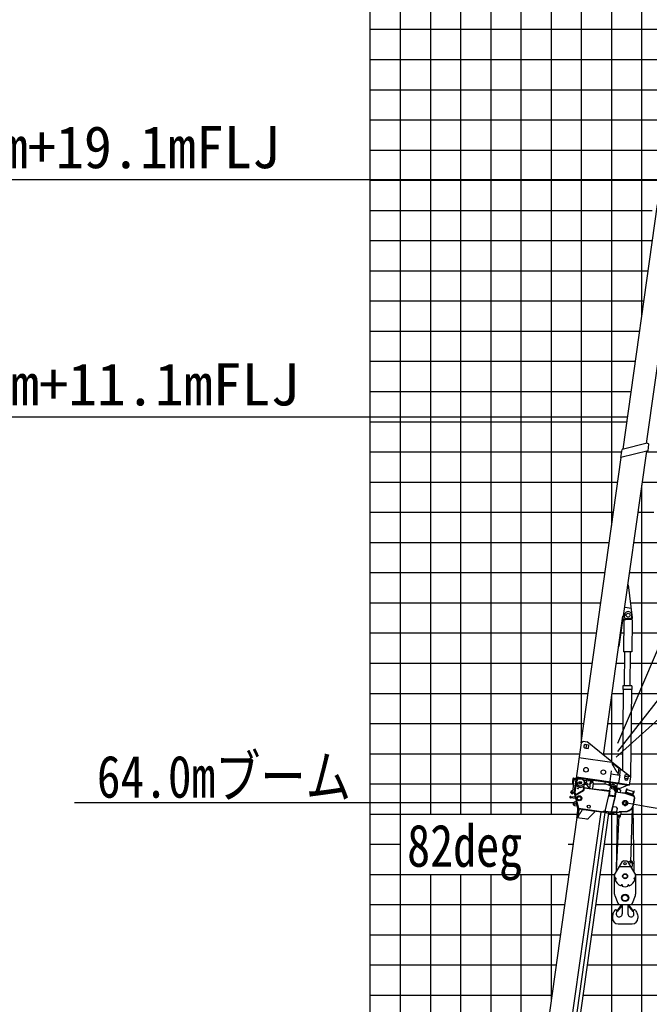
# Model space of a CAD drawing. Extents: x -390590 to 48051, y -92424 to 51651.
# Tile 33 of 37: x -64815 to -43950, y -17511 to 15110. Entities that reach past the tile are written whole.
import ezdxf

# ---------------------------------------------------------------- set-up
doc = ezdxf.new("R2010")
doc.units = 0
doc.layers.get('0').update_dxf_attribs({"linetype": 'CONTINUOUS'})

msp = doc.modelspace()

# ---------------------------------------------------------------- linework, layer by layer
at = {"color": 14, "linetype": 'Continuous'}
for p, q in [((-53195.598487, -58900.337795), (-53195.598487, 31791.198959)), ((-48195.598487, -11208.801041), (-48195.598487, 31791.198959)), ((-53195.598487, 11791.198959), (-43247.450258, 11791.198959)), ((-53195.598487, 6791.198959), (-43989.313785, 6791.198959)), ((-53195.598487, 1791.198959), (-44692.017993, 1791.198959)), ((-53195.598487, -3208.801041), (-45414.967538, -3208.801041)), ((-44602.888134, -3208.801041), (36804.401513, -3208.801041)), ((-53195.598487, -8208.801041), (-46117.671746, -8208.801041)), ((-45322.868636, -8208.801041), (-44824.047082, -8208.801041)), ((-44556.912349, -8208.801041), (36804.401513, -8208.801041)), ((-53195.598487, -13208.801041), (-46602.401066, -13208.801041)), ((-48195.598487, -24300.687644), (-48195.598487, -13208.801041)), ((-45579.446482, -13208.801041), (-45089.458702, -13208.801041)), ((-44406.749672, -13208.801041), (36804.401513, -13208.801041))]:
    msp.add_line(p, q, dxfattribs=at)
at = {"color": 252, "linetype": 'Continuous'}
for p, q in [((-52195.598487, -50963.424105), (-52195.598487, 31791.198959)), ((-51195.598487, -11208.801041), (-51195.598487, 31791.198959)), ((-50195.598487, -11208.801041), (-50195.598487, 31791.198959)), ((-49195.598487, -11208.801041), (-49195.598487, 31791.198959)), ((-47195.598487, -11208.801041), (-47195.598487, 31791.198959)), ((-46195.598487, -8763.27859), (-46195.598487, 31791.198959)), ((-45195.598487, -1647.909215), (-45195.598487, 31791.198959)), ((-44195.598487, 5323.407105), (-44195.598487, 31791.198959)), ((-53195.598487, 14791.198959), (-42825.898874, 14791.198959)), ((-53195.598487, 13791.198959), (-42966.416002, 13791.198959)), ((-53195.598487, 12791.198959), (-43106.93313, 12791.198959)), ((-53195.598487, 10791.198959), (-43387.967386, 10791.198959)), ((-53195.598487, 9791.198959), (-43528.484513, 9791.198959)), ((-53195.598487, 8791.198959), (-43852.182619, 8791.198959)), ((-53195.598487, 7791.198959), (-43848.772943, 7791.198959)), ((-53195.598487, 5791.198959), (-44129.854626, 5791.198959)), ((-53195.598487, 4791.198959), (-44270.395468, 4791.198959)), ((-53195.598487, 3791.198959), (-44410.93631, 3791.198959)), ((-53195.598487, 2791.198959), (-44551.477151, 2791.198959)), ((-53195.598487, 791.198959), (-44862.852953, 791.198959)), ((-44040.724768, 791.198959), (36804.401513, 791.198959)), ((-53195.598487, -208.801041), (-44993.345013, -208.801041)), ((-44195.598487, -13208.801041), (-44195.598487, -310.784759)), ((-44181.26561, -208.801041), (36804.401513, -208.801041)), ((-53195.598487, -1208.801041), (-45133.885855, -1208.801041)), ((-44321.806451, -1208.801041), (-43798.448526, -1208.801041)), ((-53195.598487, -2208.801041), (-45274.426697, -2208.801041)), ((-44462.347293, -2208.801041), (36804.401513, -2208.801041)), ((-53195.598487, -4208.801041), (-45555.50838, -4208.801041)), ((-44565.143995, -4208.801041), (36804.401513, -4208.801041)), ((-53195.598487, -5208.801041), (-45696.049221, -5208.801041)), ((-44883.969818, -5208.801041), (-44794.769865, -5208.801041)), ((-44521.827863, -5208.801041), (36804.401513, -5208.801041)), ((-53195.598487, -6208.801041), (-45836.590063, -6208.801041)), ((-45041.765721, -6208.801041), (-44761.42422, -6208.801041)), ((-44576.598389, -6208.801041), (36804.401513, -6208.801041)), ((-53195.598487, -7208.801041), (-45977.130904, -7208.801041)), ((-45195.598487, -9477.957173), (-45195.598487, -7303.29532)), ((-45182.317179, -7208.801041), (-44813.320117, -7208.801041)), ((-44546.185383, -7208.801041), (36804.401513, -7208.801041)), ((-53195.598487, -9208.801041), (-46263.255943, -9208.801041)), ((-45463.420094, -9208.801041), (-44834.774048, -9208.801041)), ((-44567.639314, -9208.801041), (36804.401513, -9208.801041)), ((-53195.598487, -10208.801041), (-46478.871439, -10208.801041)), ((-44610.156301, -10208.801041), (36804.401513, -10208.801041)), ((-53195.598487, -11208.801041), (-46334.447659, -11208.801041)), ((-45298.364812, -11208.801041), (-45025.929628, -11208.801041)), ((-45195.598487, -78208.801041), (-45195.598487, -11170.631365)), ((-44889.324881, -11208.801041), (36804.401513, -11208.801041)), ((-53195.598487, -12208.801041), (-52195.598487, -12208.801041)), ((-46641.780538, -12208.801041), (-46461.860231, -12208.801041)), ((-45438.905647, -12208.801041), (36804.401513, -12208.801041)), ((-51195.598487, -44978.560928), (-51195.598487, -13208.801041)), ((-50195.598487, -38215.27246), (-50195.598487, -13208.801041)), ((-49195.598487, -31046.629705), (-49195.598487, -13208.801041)), ((-47195.598487, -17429.620016), (-47195.598487, -13208.801041)), ((-44195.598487, -78208.801041), (-44195.598487, -13208.801041)), ((-53195.598487, -14208.801041), (-46742.9419, -14208.801041)), ((-45719.987317, -14208.801041), (-44845.14542, -14208.801041)), ((-44660.145909, -14208.801041), (36804.401513, -14208.801041)), ((-53195.598487, -15208.801041), (-46883.482735, -15208.801041)), ((-45860.528151, -15208.801041), (36804.401513, -15208.801041)), ((-53195.598487, -16208.801041), (-47024.02357, -16208.801041)), ((-46001.068986, -16208.801041), (36804.401513, -16208.801041)), ((-53195.598487, -17208.801041), (-47164.564404, -17208.801041)), ((-46141.609821, -17208.801041), (36804.401513, -17208.801041))]:
    msp.add_line(p, q, dxfattribs=at)
at = {"color": 151, "linetype": 'Continuous'}
for p, q in [((-44988.46984, -8856.420135), (-31490.116397, 22943.707758)), ((-44998.205791, -9139.659127), (-23729.318852, 18083.274736)), ((-45045.487012, -9322.895083), (-19372.509402, 13793.157787)), ((-44558.567295, -12816.357286), (-44506.907916, -10993.321053)), ((-44500.403698, -10982.419005), (-44467.361389, -13120.731541)), ((-45037.552542, -13096.334602), (-45009.05438, -11252.18378)), ((-45032.438909, -13087.595369), (-44951.965515, -11261.027204))]:
    msp.add_line(p, q, dxfattribs=at)
at = {"color": 7, "linetype": 'Continuous'}
for p, q in [((-43527.048236, 9801.420332), (-68612.178482, 9801.420332)), ((-44670.899528, 1941.464636), (-68612.178482, 1941.464636)), ((-46471.655088, -10839.316001), (-63004.451419, -10839.316001)), ((-44535.56731, -12816.357286), (-44581.56728, -12816.357286)), ((-44558.567295, -12793.357302), (-44558.567295, -12839.357271))]:
    msp.add_line(p, q, dxfattribs=at)
at = {"color": 15, "linetype": 'Continuous'}
for p, q in [((-44820.264983, 878.674252), (-43680.563207, 8988.073364)), ((-44039.757091, 1070.221936), (-42933.731181, 8940.004824)), ((-44017.782491, 1075.614814), (-44851.545668, 870.99753)), ((-44017.852868, 1075.737655), (-43983.218449, 1070.870105)), ((-43992.601736, 824.7918), (-43961.975543, 1042.708472)), ((-43983.232133, 1070.737101), (-43961.97539, 1042.558911)), ((-44946.473739, -5653.539528), (-44037.579069, 813.58177)), ((-44889.051544, 604.786299), (-44851.618249, 871.138023)), ((-43992.528553, 824.651189), (-44888.965101, 604.652973)), ((-46207.35136, -8846.904624), (-44878.667876, 607.16915)), ((-44503.18447, -4704.077505), (-44639.603167, -3613.608039)), ((-44763.649225, -4352.675582), (-44543.269016, -4383.648002)), ((-45470.056591, -9256.018604), (-44822.268199, -4647.113058)), ((-44822.75403, -4773.228721), (-44733.287994, -4762.350392)), ((-44790.007344, -4764.914771), (-44801.475296, -5833.774568)), ((-44517.092681, -4767.832258), (-44790.007185, -4764.904713)), ((-44763.030153, -4729.285318), (-44771.416352, -4630.741386)), ((-44763.030846, -4729.280666), (-44543.263261, -4731.638105)), ((-44745.559333, -4729.468082), (-44745.94453, -4765.377372)), ((-44560.766357, -4731.45035), (-44561.15166, -4767.369395)), ((-44550.634636, -4740.141257), (-44529.305644, -4737.547829)), ((-44543.263157, -4731.640524), (-44532.765487, -4633.304014)), ((-44517.096753, -4767.842381), (-44528.564705, -5836.702178)), ((-44963.388933, -5651.162307), (-44946.473741, -5653.539598)), ((-44528.558408, -5836.701873), (-44801.472912, -5833.774329)), ((-44769.509756, -6962.258262), (-44757.404791, -5834.247401)), ((-44584.705207, -6964.241445), (-44572.600242, -5836.230584)), ((-44811.956787, -7081.707422), (-44840.756352, -9766.489465)), ((-44825.963493, -6961.662346), (-44827.249453, -7081.543378)), ((-44529.564148, -7084.736638), (-44827.249453, -7081.543378)), ((-44528.278084, -6964.84585), (-44825.963388, -6961.65259)), ((-44544.852789, -7084.572637), (-44575.82057, -9971.482397)), ((-44528.278188, -6964.855606), (-44529.564148, -7084.736638)), ((-46212.992079, -8851.15526), (-46141.787632, -8797.498885)), ((-46141.886409, -8797.489453), (-46015.049077, -8815.315278)), ((-46212.992098, -8851.155225), (-46388.015266, -10096.509714)), ((-46035.972479, -8905.181072), (-46052.653799, -9023.894921)), ((-46052.653799, -9023.894921), (-45978.457285, -9034.320796)), ((-46035.972479, -8905.181072), (-45961.775965, -8915.606947)), ((-45197.115867, -9476.730154), (-46015.041086, -8815.320583)), ((-45961.776267, -8915.606905), (-45978.457587, -9034.320754)), ((-46280.965437, -9334.810636), (-45187.594146, -9488.473957)), ((-45213.483916, -9779.42436), (-45263.246752, -10133.565153)), ((-45204.653436, -9486.05141), (-45197.115867, -9476.730154)), ((-44938.375952, -9688.748172), (-45187.598855, -9488.471546)), ((-45179.004332, -9518.537573), (-45183.174057, -9548.216736)), ((-45011.152464, -9831.683747), (-45183.173036, -9548.219098)), ((-44970.518272, -9686.070054), (-45179.004301, -9518.537744)), ((-44958.410783, -9672.013784), (-44992.053694, -9911.395524)), ((-44577.688333, -9977.709948), (-44958.433652, -9672.005101)), ((-44913.085958, -9708.41682), (-44942.589584, -9918.34602)), ((-46380.126024, -10097.645567), (-46388.190746, -10155.029049)), ((-46338.731531, -10161.977509), (-46381.261336, -10105.535687)), ((-46367.336074, -10006.642106), (-44616.303298, -10252.733726)), ((-46363.419142, -9978.945177), (-44612.410276, -10225.033437)), ((-45923.556338, -10079.049806), (-45983.63277, -10103.323888)), ((-45922.171408, -10069.200997), (-45923.555511, -10079.049405)), ((-45227.381499, -9878.32751), (-44930.597118, -9920.03079)), ((-45011.153004, -9831.684674), (-44991.367277, -9834.464283)), ((-44930.597118, -9920.03079), (-44966.463389, -10175.275679)), ((-44766.220895, -10026.883236), (-44749.678594, -9909.158729)), ((-44766.220895, -10026.883236), (-44731.097275, -10031.818703)), ((-44755.79507, -9952.68708), (-44637.08122, -9969.3684)), ((-44655.696797, -9922.364774), (-44749.678594, -9909.158729)), ((-44682.630665, -10038.629089), (-44647.507046, -10043.564556)), ((-44634.44003, -9950.572074), (-44655.69674, -9922.364841)), ((-44647.507046, -10043.564556), (-44634.439977, -9950.571799)), ((-44577.679585, -9977.717214), (-44616.326374, -10252.703391)), ((-44613.319218, -9949.101351), (-44575.458378, -9949.507483)), ((-44585.573934, -9971.378383), (-44575.694124, -9971.484363)), ((-46086.639521, -10197.489864), (-46161.080788, -10237.390083)), ((-46049.881914, -10147.115033), (-45998.894596, -10214.774219)), ((-45414.641517, -10192.287689), (-45407.510744, -10141.553411)), ((-45402.780209, -10211.757665), (-45283.595259, -10253.515717)), ((-45280.952492, -10245.972789), (-45283.595259, -10253.515717)), ((-45282.111931, -10254.065433), (-45205.196321, -10281.015863)), ((-45282.10911, -10254.066331), (-45269.029446, -10161.022392)), ((-45239.351082, -10165.193772), (-45253.261828, -10264.17387)), ((-45205.202271, -10281.012694), (-45183.199513, -10284.10498)), ((-45110.453937, -10292.30558), (-45067.127581, -10340.771004)), ((-45108.113098, -10415.650175), (-45096.99709, -10336.574963)), ((-45079.631242, -10429.755398), (-45100.60599, -10434.20816)), ((-45096.974113, -10336.548217), (-45072.229985, -10340.02519)), ((-45091.110596, -10438.229834), (-45066.37931, -10441.706177)), ((-45079.633126, -10429.755097), (-45067.12669, -10340.77079)), ((-45079.63204, -10429.7554), (-45055.096629, -10433.20421)), ((-45066.379612, -10441.70618), (-45032.529423, -10416.19932)), ((-45032.529491, -10416.200045), (-45001.938961, -10198.590223)), ((-45027.503937, -10402.346209), (-45029.761442, -10396.793177)), ((-44657.947996, -10252.108529), (-45027.503937, -10402.346209)), ((-44657.947996, -10252.108529), (-44660.205502, -10246.555497))]:
    msp.add_line(p, q, dxfattribs=at)
at = {"color": 102, "linetype": 'Continuous'}
for p, q in [((-46475.126238, -10070.041654), (-46487.501215, -10054.209169)), ((-46455.096041, -10077.672118), (-46485.357342, -10038.954723)), ((-46469.131932, -10063.097136), (-46480.409655, -10048.666967)), ((-46448.004481, -10072.129916), (-46478.265782, -10033.412521)), ((-46468.052779, -10205.053798), (-46453.175085, -10099.193508)), ((-46459.697703, -10031.948188), (-46457.880865, -10019.020713)), ((-46458.420943, -10022.863568), (-46458.425911, -10022.89892)), ((-46408.190538, -10066.523686), (-46453.175085, -10099.193508)), ((-46450.239986, -10029.322575), (-46448.968195, -10020.273308)), ((-46440.866882, -10041.648333), (-46445.004356, -10036.354408)), ((-46432.535263, -10037.694007), (-46437.914004, -10030.812036)), ((-46437.887343, -10493.386328), (-46378.482496, -10070.698879)), ((-46408.190538, -10066.523686), (-46378.482496, -10070.698879)), ((-46319.389153, -10060.602021), (-46319.410789, -10060.747203)), ((-46319.120281, -10058.688902), (-46319.389153, -10060.602021)), ((-46273.136253, -10039.922953), (-46170.224287, -10054.386287)), ((-46131.385462, -10087.276774), (-46130.388275, -10080.181425)), ((-46130.388275, -10080.181425), (-46129.398245, -10080.320564)), ((-46129.398245, -10080.320564), (-45902.62662, -10112.191238)), ((-45902.62662, -10112.191238), (-45936.028164, -10349.855574)), ((-45902.62662, -10112.191238), (-45852.152201, -10119.284955)), ((-46498.274436, -10132.680201), (-46498.088896, -10131.360016)), ((-46496.64316, -10121.073071), (-46496.4576, -10119.752747)), ((-46471.032399, -10226.254903), (-46470.450995, -10222.117998)), ((-46471.001167, -10369.738603), (-46460.139224, -10292.451864)), ((-46470.450995, -10222.117998), (-46470.062883, -10219.356438)), ((-46465.21308, -10277.155496), (-46468.939373, -10262.752205)), ((-46468.63416, -10209.190544), (-46468.052779, -10205.053798)), ((-46464.631676, -10273.018592), (-46468.357991, -10258.615459)), ((-46462.81484, -10260.091138), (-46466.541137, -10245.687866)), ((-46462.233459, -10255.954392), (-46465.959774, -10241.551259)), ((-46393.649764, -10264.839567), (-46425.967629, -10494.793122)), ((-46383.816673, -10266.726452), (-46416.254332, -10497.53239)), ((-46393.649764, -10264.839567), (-46405.532486, -10263.169559)), ((-46404.585374, -10586.952425), (-46141.292654, -10428.052082)), ((-46141.290218, -10428.052283), (-46404.530989, -10586.960068)), ((-46402.015795, -10597.411831), (-46123.938251, -10429.478429)), ((-46398.116454, -10571.3682), (-46142.385584, -10417.032089)), ((-46383.816673, -10266.726452), (-46393.719354, -10265.334721)), ((-46378.410313, -10156.405233), (-46393.649764, -10264.839567)), ((-46136.122807, -10436.613403), (-46392.514236, -10591.386737)), ((-46379.732454, -10165.81276), (-46391.615176, -10164.142753)), ((-46388.970895, -10145.327719), (-46376.76903, -10147.042579)), ((-46129.130437, -10322.71682), (-46142.385584, -10417.032089)), ((-46142.385584, -10417.032089), (-46134.937413, -10421.951389)), ((-46119.227756, -10324.108551), (-46131.820929, -10413.71363)), ((-46129.130437, -10322.71682), (-46119.227756, -10324.108551)), ((-46121.921564, -10415.128949), (-46123.938251, -10429.478429)), ((-46109.325076, -10325.500282), (-46121.918248, -10415.105361)), ((-46119.227756, -10324.108551), (-46101.135253, -10195.373702)), ((-46119.227756, -10324.108551), (-46109.325076, -10325.500282)), ((-46110.716807, -10335.402962), (-45278.891629, -10452.308367)), ((-46101.402436, -10326.613736), (-46110.438466, -10333.422466)), ((-46109.325076, -10325.500282), (-46101.402436, -10326.613736)), ((-46105.310446, -10225.081744), (-46099.369076, -10225.916749)), ((-46101.402436, -10326.613736), (-45807.293315, -10367.948077)), ((-46099.369076, -10225.916749), (-46095.193883, -10196.208707)), ((-46041.646548, -10234.029121), (-46099.369076, -10225.916749)), ((-45936.028164, -10349.855574), (-46008.67354, -10253.451716)), ((-45810.558468, -10175.621951), (-45852.152201, -10119.284955)), ((-45810.558468, -10175.621951), (-45837.001357, -10363.772884)), ((-45808.685046, -10377.850758), (-45807.293315, -10367.948077)), ((-45807.293315, -10367.948077), (-45708.266508, -10381.865388)), ((-45709.658239, -10391.768068), (-45708.266508, -10381.865388)), ((-45708.266508, -10381.865388), (-45525.066915, -10407.612411)), ((-45526.458646, -10417.515092), (-45525.066915, -10407.612411)), ((-45285.422518, -10441.292235), (-45525.066915, -10407.612411)), ((-45249.504714, -10315.062568), (-45267.597217, -10443.797417)), ((-45069.543604, -10471.632038), (-45051.451101, -10342.897189)), ((-45041.54842, -10344.28892), (-45059.640923, -10473.023769)), ((-45041.54842, -10344.28892), (-45052.842832, -10352.799869)), ((-45001.937697, -10349.855844), (-45041.54842, -10344.28892)), ((-45001.937697, -10349.855844), (-45020.0302, -10478.590693)), ((-44952.424294, -10356.814499), (-45001.937697, -10349.855844)), ((-44909.869545, -10413.286557), (-44952.424294, -10356.814499)), ((-44909.869545, -10413.286557), (-44921.003393, -10492.508003)), ((-44719.21788, -10447.231793), (-44702.820728, -10393.597894)), ((-44703.918, -10451.909549), (-44680.920758, -10376.68844)), ((-44702.820728, -10393.597894), (-44697.682789, -10376.792226)), ((-44697.006292, -10391.678629), (-44702.820728, -10393.597894)), ((-44697.682789, -10376.792226), (-44691.439807, -10373.472433)), ((-44697.006292, -10391.678629), (-44691.439807, -10373.472433)), ((-44680.920758, -10376.68844), (-44691.439807, -10373.472433)), ((-44685.071525, -10390.26802), (-44469.903721, -10456.050945)), ((-46391.937183, -10694.761907), (-46561.797409, -10670.889609)), ((-46554.838754, -10621.376206), (-46404.42365, -10642.51567)), ((-46548.831862, -10492.414982), (-46548.25048, -10488.278236)), ((-46546.433645, -10475.350781), (-46545.852263, -10471.214036)), ((-46437.887343, -10493.386328), (-46484.426586, -10528.522621)), ((-46437.305961, -10489.249582), (-46483.845205, -10524.385875)), ((-46435.489126, -10476.322127), (-46482.028347, -10511.458262)), ((-46434.907722, -10472.185223), (-46481.446965, -10507.321516)), ((-46437.285524, -10505.014994), (-46371.814011, -10778.960547)), ((-46416.254332, -10497.53239), (-46426.057525, -10498.029103)), ((-46425.614326, -10502.225705), (-46357.817781, -10785.897374)), ((-46425.505987, -10501.788226), (-46404.585374, -10586.952425)), ((-46416.254332, -10497.53239), (-46398.116454, -10571.3682)), ((-46404.585374, -10586.952425), (-46398.116454, -10571.3682)), ((-46403.49821, -10588.672125), (-46404.530989, -10586.960068)), ((-46392.514236, -10591.386737), (-46403.49821, -10588.672125)), ((-46402.015795, -10597.411831), (-46302.229217, -11015.306077)), ((-46391.657272, -10644.309867), (-46390.788114, -10644.43202)), ((-46378.31252, -10696.676729), (-46379.170786, -10696.556107)), ((-45298.426624, -10590.938763), (-45426.134537, -11110.260439)), ((-45297.467377, -10587.034185), (-45298.426624, -10590.938763)), ((-45298.426624, -10590.938763), (-45288.86725, -10592.282245)), ((-45296.026741, -10581.177769), (-45297.467377, -10587.034185)), ((-45287.512727, -10588.43322), (-45297.467377, -10587.034185)), ((-45296.026741, -10581.177769), (-45290.589456, -10581.941929)), ((-45277.499898, -10442.405686), (-45294.20067, -10561.237855)), ((-45290.589456, -10581.941929), (-45287.267227, -10587.431943)), ((-45090.444939, -10620.168682), (-45288.86725, -10592.282245)), ((-45287.512727, -10588.43322), (-45288.473183, -10592.337628)), ((-45287.267227, -10587.431943), (-45287.512727, -10588.43322)), ((-45278.613288, -10450.327871), (-45285.422518, -10441.292235)), ((-45285.422518, -10441.292235), (-45277.499898, -10442.405686)), ((-45267.597217, -10443.797417), (-45284.29799, -10562.629586)), ((-45275.78704, -10573.923997), (-45280.465049, -10577.449413)), ((-45267.597217, -10443.797417), (-45277.499898, -10442.405686)), ((-45257.694537, -10445.189148), (-45275.78704, -10573.923997)), ((-45275.78704, -10573.923997), (-45097.538787, -10598.975156)), ((-45270.485946, -10602.94423), (-45095.494269, -10627.537706)), ((-45257.694537, -10445.189148), (-45267.597217, -10443.797417)), ((-45089.027838, -10610.269567), (-45267.27609, -10585.218409)), ((-45090.663432, -10621.16188), (-45217.874161, -11137.70913)), ((-45080.65605, -10622.554168), (-45211.109315, -11155.586072)), ((-45080.95301, -10623.553282), (-45210.076438, -11147.868454)), ((-45102.30229, -10618.50224), (-45095.494269, -10627.537706)), ((-45094.134142, -10603.492897), (-45100.910559, -10608.59956)), ((-45079.446284, -10470.240307), (-45097.538787, -10598.975156)), ((-45097.538787, -10598.975156), (-45094.134142, -10603.492897)), ((-45095.494269, -10627.537706), (-45093.034099, -10630.80265)), ((-45094.134142, -10603.492897), (-45087.357766, -10598.38639)), ((-45090.278773, -10619.170433), (-45069.543604, -10471.632038)), ((-45080.383738, -10620.61657), (-45080.65605, -10622.554168)), ((-45059.640923, -10473.023769), (-45080.375032, -10620.554618)), ((-45069.543604, -10471.632038), (-45079.446284, -10470.240307)), ((-45069.543604, -10471.632038), (-45059.640923, -10473.023769)), ((-44762.877575, -10524.829413), (-45061.032654, -10482.926449)), ((-45051.718283, -10474.137223), (-45060.754313, -10480.945953)), ((-45051.718283, -10474.137223), (-45059.640923, -10473.023769)), ((-45051.718283, -10474.137223), (-44842.771958, -10503.502714)), ((-44842.771958, -10503.502714), (-44844.163689, -10513.405395)), ((-44834.850547, -10504.615996), (-44843.885349, -10511.424898)), ((-44761.485844, -10514.926732), (-44834.850547, -10504.615996)), ((-44480.329526, -10610.332209), (-44755.256146, -10526.515964)), ((-44477.413529, -10600.766868), (-44752.34013, -10516.950626)), ((-44741.539629, -10520.242704), (-44719.21788, -10447.231793)), ((-44726.235613, -10524.908559), (-44703.918, -10451.909549)), ((-44715.549754, -10496.300127), (-44724.411685, -10525.46443)), ((-44715.549754, -10496.300127), (-44706.816654, -10491.637948)), ((-44714.776311, -10487.428754), (-44499.607315, -10553.211827)), ((-44508.760261, -10551.827006), (-44706.816654, -10491.637948)), ((-44513.018098, -10589.911809), (-44504.097765, -10560.560009)), ((-44511.014494, -10590.52252), (-44488.749005, -10517.692621)), ((-44504.097765, -10560.560009), (-44508.760261, -10551.827006)), ((-44499.607315, -10553.211827), (-44469.903721, -10456.050945)), ((-44495.710478, -10595.188375), (-44473.447917, -10522.370546)), ((-44488.749005, -10517.692621), (-44465.751742, -10442.471515)), ((-44475.356092, -10878.28447), (-44445.397434, -10665.117543)), ((-44473.447917, -10522.370546), (-44457.050745, -10468.73665)), ((-44455.232713, -10445.687519), (-44465.751742, -10442.471515)), ((-44465.453411, -10879.676201), (-44435.494753, -10666.509274)), ((-44460.797988, -10463.893865), (-44455.232713, -10445.687519)), ((-44460.797988, -10463.893865), (-44457.050745, -10468.73665)), ((-44457.050745, -10468.73665), (-44451.912806, -10451.93084)), ((-44451.912806, -10451.93084), (-44455.232713, -10445.687519)), ((-46427.147527, -10927.122895), (-46340.00467, -10939.370025)), ((-46369.864143, -10813.994241), (-46410.446755, -10808.290727)), ((-46370.512653, -10789.769149), (-46373.051226, -10800.657372)), ((-46310.767534, -11061.323895), (-46373.051226, -10800.657372)), ((-46359.764193, -10786.362048), (-46371.814011, -10778.960547)), ((-46370.512653, -10789.769149), (-46356.895088, -10786.515645)), ((-46340.00467, -10939.370025), (-46365.199423, -10833.517383)), ((-46357.817781, -10785.897374), (-46359.764193, -10786.362048)), ((-46292.28884, -11056.908239), (-46356.895088, -10786.515645)), ((-46344.741544, -11282.045837), (-46315.51517, -11074.089384)), ((-46320.546793, -11038.038271), (-46317.222909, -11034.306832)), ((-46315.51517, -11074.089384), (-46320.546793, -11038.038271)), ((-46313.094094, -11092.789017), (-46310.238557, -11072.470815)), ((-46302.213444, -11015.369166), (-46301.223414, -11015.508306)), ((-46271.515372, -11019.683499), (-46301.223414, -11015.508306)), ((-46301.223414, -11015.508306), (-46298.653835, -11025.967712)), ((-45456.925976, -11144.264848), (-46299.716373, -11025.818382)), ((-46297.074266, -11036.287982), (-46293.590151, -11033.661839)), ((-46290.078408, -11065.546398), (-46297.074266, -11036.287982)), ((-46294.278744, -11095.433342), (-46291.423207, -11075.11514)), ((-46290.297871, -11031.181477), (-46293.590151, -11033.661839)), ((-46286.01168, -11065.353035), (-46293.590151, -11033.661839)), ((-46290.078408, -11065.546398), (-46291.418831, -11075.084006)), ((-46286.01168, -11065.353035), (-46291.201152, -11102.278052)), ((-46290.297871, -11031.181477), (-46285.779855, -11027.777032)), ((-46290.297871, -11031.181477), (-46186.319724, -11045.794653)), ((-46286.01168, -11065.353035), (-46290.078408, -11065.546398)), ((-46271.515372, -11019.683499), (-46272.907103, -11029.586179)), ((-46271.515372, -11019.683499), (-45485.242287, -11130.186974)), ((-46186.319724, -11045.794653), (-46195.294026, -11109.650129)), ((-46187.154748, -11051.736162), (-46043.565878, -11071.916262)), ((-46185.763017, -11041.833482), (-46186.319724, -11045.794653)), ((-46042.730854, -11065.974753), (-46186.319724, -11045.794653)), ((-46043.565878, -11071.916262), (-45748.466727, -11113.389743)), ((-46042.118487, -11061.617534), (-46042.786512, -11066.370781)), ((-46042.730854, -11065.974753), (-45457.482683, -11148.226019)), ((-45197.694448, -11137.907838), (-45152.829803, -10959.911764)), ((-45147.263156, -10956.185669), (-45062.661014, -10968.46879)), ((-45062.661014, -10968.46879), (-45020.363905, -11025.133931)), ((-45020.363905, -11025.133931), (-45035.306802, -11128.054922)), ((-44781.222671, -10918.459813), (-44755.713617, -10899.236689)), ((-44776.858988, -10915.171277), (-44774.451788, -10918.365763)), ((-44753.116235, -10902.288394), (-44774.451788, -10918.365763)), ((-44774.451788, -10918.365763), (-44772.521412, -10920.927106)), ((-44755.523415, -10899.093769), (-44755.713617, -10899.236689)), ((-44694.371973, -10853.012586), (-44755.523415, -10899.093769)), ((-44753.116235, -10902.288394), (-44755.523415, -10899.093769)), ((-44694.371973, -10853.012586), (-44694.181771, -10852.869666)), ((-44694.371973, -10853.012586), (-44691.964792, -10856.207211)), ((-44694.181771, -10852.869666), (-44668.672759, -10833.646698)), ((-44691.964792, -10856.207211), (-44670.629239, -10840.129842)), ((-44673.036419, -10836.935217), (-44670.629239, -10840.129842)), ((-44670.629239, -10840.129842), (-44668.698843, -10842.691188)), ((-47702.722586, -21037.995476), (-46337.434488, -11323.46588)), ((-46918.343129, -20881.744517), (-45549.282715, -11140.373504)), ((-45424.810639, -11160.896275), (-46788.428685, -20863.542832)), ((-46657.829835, -20881.897304), (-45294.211789, -11179.250746)), ((-46347.337169, -11322.074149), (-46342.187703, -11285.433795)), ((-46347.337169, -11322.074149), (-46083.9261, -11359.09416)), ((-46336.230594, -11293.340249), (-46344.741544, -11282.045837)), ((-46341.179683, -11292.628361), (-46340.486025, -11287.692726)), ((-46336.244048, -11293.322019), (-46341.179683, -11292.628361)), ((-46316.2061, -11114.932084), (-46339.787952, -11282.72568)), ((-46320.972601, -11285.370005), (-46339.787952, -11282.72568)), ((-46339.174235, -11293.936435), (-46339.032801, -11292.930085)), ((-46337.683762, -11294.145908), (-46339.174235, -11293.936435)), ((-46337.683762, -11294.145908), (-46301.752698, -11299.19569)), ((-46301.613516, -11298.205362), (-46336.230594, -11293.340249)), ((-46329.93036, -11295.235577), (-46329.791134, -11294.244933)), ((-46327.992623, -11295.507909), (-46327.853397, -11294.517264)), ((-46297.390749, -11117.576409), (-46320.972601, -11285.370005)), ((-46316.010558, -11278.806149), (-46319.712703, -11276.405366)), ((-46313.094094, -11092.789017), (-46316.2061, -11114.932084)), ((-46292.237775, -11109.654004), (-46316.010558, -11278.806149)), ((-46305.117847, -11280.33702), (-46316.010558, -11278.806149)), ((-46314.976218, -11092.524501), (-46292.39662, -11095.697857)), ((-46308.18951, -11297.281166), (-46308.328691, -11298.271494)), ((-46287.569158, -11241.691571), (-46305.117847, -11280.33702)), ((-46302.835626, -11298.033606), (-46302.974807, -11299.023933)), ((-46301.752698, -11299.19569), (-46296.405993, -11261.151908)), ((-46294.278744, -11095.433342), (-46297.390749, -11117.576409)), ((-46295.558966, -11101.665601), (-46290.804669, -11102.333774)), ((-46292.237775, -11109.654004), (-46291.201152, -11102.278052)), ((-46265.067983, -11203.742754), (-46287.569158, -11241.691571)), ((-46238.606665, -11166.350195), (-46265.067983, -11203.742754)), ((-46206.203994, -11129.79262), (-46238.606665, -11166.350195)), ((-46201.69812, -11122.378523), (-46206.203994, -11129.79262)), ((-46195.294026, -11109.650129), (-46198.416718, -11115.318054)), ((-46083.9261, -11359.09416), (-46036.762662, -11365.722549)), ((-45951.556082, -11336.82246), (-45751.250189, -11133.195105)), ((-45751.250189, -11133.195105), (-45748.466727, -11113.389743)), ((-45458.178548, -11153.177359), (-45549.282715, -11140.373504)), ((-45497.125009, -11128.516966), (-45483.572216, -11118.303797)), ((-45494.556638, -11138.976203), (-45485.520631, -11132.16749)), ((-45486.634018, -11140.089655), (-45483.154691, -11115.332953)), ((-45463.349329, -11118.116415), (-45483.154691, -11115.332953)), ((-45466.828657, -11142.873117), (-45463.349329, -11118.116415)), ((-45466.828657, -11142.873117), (-45455.534245, -11134.362167)), ((-45463.349329, -11118.116415), (-45453.446649, -11119.508146)), ((-45454.83838, -11129.410827), (-45463.349329, -11118.116415)), ((-45458.317707, -11154.167529), (-45452.750783, -11114.556806)), ((-45423.042741, -11118.731999), (-45452.750783, -11114.556806)), ((-45428.609665, -11158.342722), (-45423.042741, -11118.731999)), ((-45428.609665, -11158.342722), (-45215.70203, -11188.264938)), ((-45426.134537, -11110.260439), (-45420.8185, -11119.044595)), ((-45423.042741, -11118.731999), (-45210.135106, -11148.654216)), ((-45396.263606, -11114.41692), (-45222.504932, -11138.837109)), ((-45222.504932, -11138.837109), (-45233.337246, -11145.393367)), ((-45230.622205, -11145.77478), (-45230.964672, -11143.957573)), ((-45222.504932, -11138.837109), (-45217.389232, -11135.741006)), ((-45212.018507, -11147.390115), (-45217.874161, -11137.70913)), ((-45215.70203, -11188.264938), (-45210.135106, -11148.654216)), ((-45210.076438, -11147.868454), (-45212.018507, -11147.390115)), ((-45211.109315, -11155.586072), (-45200.890151, -11154.796178)), ((-45210.898769, -11155.772044), (-45200.928291, -11154.997287)), ((-45210.898769, -11155.772044), (-45210.432825, -11161.754028)), ((-45210.830972, -11153.605556), (-45210.631512, -11153.633588)), ((-45199.689034, -11170.949241), (-45210.432825, -11161.754028)), ((-45201.837318, -11154.869532), (-45200.928291, -11154.997287)), ((-45119.698686, -11148.684831), (-45200.928291, -11154.997287)), ((-45200.928291, -11154.997287), (-45199.689034, -11170.949241)), ((-45200.890151, -11154.796178), (-44731.05524, -11118.483345)), ((-45199.689034, -11170.949241), (-45118.458218, -11164.636794)), ((-45039.86958, -11132.321649), (-45192.461244, -11144.114966)), ((-45099.827505, -11147.140596), (-45119.698686, -11148.684831)), ((-45098.58704, -11163.09272), (-45118.458218, -11164.636794)), ((-45099.827505, -11147.140596), (-44951.679782, -11135.628317)), ((-44950.440503, -11151.580113), (-45098.58704, -11163.09272)), ((-45051.389166, -11143.241706), (-45051.379644, -11143.375716)), ((-45045.319698, -11158.953216), (-44998.563542, -11279.153537)), ((-44730.938113, -11118.474379), (-44951.679782, -11135.628317)), ((-44951.679782, -11135.628317), (-44950.440503, -11151.580113)), ((-44951.524855, -11137.622244), (-44951.679782, -11135.628317)), ((-44951.524855, -11137.622244), (-44942.928862, -11144.978425)), ((-44730.163569, -11128.44422), (-44942.928862, -11144.978425)), ((-44903.125971, -11271.736881), (-44874.157421, -11139.63427)), ((-44871.919603, -11129.430149), (-44871.924843, -11129.371004))]:
    msp.add_line(p, q, dxfattribs=at)
at = {"color": 25, "linetype": 'Continuous'}
for p, q in [((-46387.999678, -10096.538997), (-46380.097041, -10097.64964)), ((-45030.081867, -10398.877611), (-45027.799148, -10404.410434)), ((-44660.637885, -10246.572819), (-44658.35581, -10252.105907))]:
    msp.add_line(p, q, dxfattribs=at)
at = {"color": 251, "linetype": 'Continuous'}
msp.add_line((-45815.221485, -10208.801041), (-45411.218942, -10208.801041), dxfattribs=at)
at = {"color": 13, "linetype": 'Continuous'}
for p, q in [((-45098.535468, -13224.313085), (-44836.329527, -12776.207469)), ((-45095.565982, -13195.478567), (-44994.55877, -13022.858915)), ((-44984.200959, -13028.919717), (-44994.557717, -13022.859531)), ((-44915.760166, -12941.35338), (-44589.527256, -12941.35338)), ((-44810.436436, -12761.357286), (-44694.850987, -12761.357286)), ((-44668.957586, -12776.206997), (-44406.749672, -13224.315984)), ((-44585.896838, -12768.637022), (-44651.0734, -12806.774642)), ((-44532.80373, -12969.294416), (-44550.065696, -12979.395137)), ((-44504.616361, -12827.049036), (-44532.803192, -12969.294953)), ((-45102.644932, -13867.492052), (-45102.644932, -13239.461779)), ((-45071.827053, -13325.490455), (-45096.497253, -13331.654914)), ((-45085.20817, -13201.53937), (-45095.564928, -13195.479184)), ((-45062.130205, -13364.297299), (-45086.799458, -13370.461521)), ((-44418.489785, -13370.457909), (-44443.159038, -13364.293687)), ((-44408.793174, -13331.652012), (-44433.462426, -13325.48779)), ((-44402.64542, -13239.461779), (-44402.64542, -13867.492052)), ((-44879.497391, -13565.1484), (-44887.973297, -13589.121899)), ((-44841.785027, -13578.481725), (-44850.260933, -13602.455225)), ((-44655.026539, -13602.454465), (-44663.502771, -13578.480045)), ((-44617.314175, -13589.12114), (-44625.790407, -13565.14672)), ((-45095.790503, -13903.876666), (-44996.282324, -14158.617498)), ((-44509.00855, -14158.618556), (-44409.500015, -13903.876815)), ((-44879.301695, -14215.594843), (-45030.413773, -14430.237314)), ((-44860.508951, -14245.296741), (-45019.699053, -14437.779645)), ((-44926.42374, -14206.329943), (-44578.867588, -14206.329943)), ((-44899.44669, -14237.330919), (-44843.338291, -14237.330919)), ((-44879.301695, -14215.594843), (-44862.947584, -14227.108425)), ((-44875.257542, -14240.465894), (-44876.493891, -14241.223857)), ((-44871.594151, -14231.310411), (-44871.594151, -14231.508654)), ((-44870.144932, -14218.173693), (-44870.144932, -14256.974474)), ((-44868.694737, -14231.310411), (-44868.694737, -14231.508654)), ((-44866.184971, -14224.830919), (-44845.14542, -14224.830919)), ((-44865.235988, -14240.782432), (-44864.050256, -14241.616936)), ((-44864.258701, -14249.830919), (-44845.14542, -14249.830919)), ((-44845.14542, -14206.329943), (-44845.14542, -14517.329943)), ((-44669.860264, -14237.330919), (-44608.299229, -14237.330919)), ((-44660.145908, -14206.329943), (-44660.145908, -14517.329943)), ((-44660.145908, -14224.830919), (-44639.105381, -14224.830919)), ((-44660.145908, -14249.830919), (-44641.031651, -14249.830919)), ((-44485.587837, -14437.780528), (-44644.77825, -14245.297248)), ((-44642.340841, -14227.109294), (-44625.98633, -14215.595431)), ((-44635.145908, -14256.974474), (-44635.145908, -14218.173693)), ((-44474.874253, -14430.237902), (-44625.98633, -14215.595431)), ((-45028.242149, -14418.850467), (-45043.379837, -14498.706684)), ((-45030.413773, -14430.237314), (-45019.701213, -14437.779145)), ((-44485.587212, -14437.780014), (-44474.874253, -14430.237902)), ((-44461.89409, -14498.705401), (-44477.031952, -14418.849213)), ((-44985.144932, -14847.328966), (-44520.145908, -14847.328966))]:
    msp.add_line(p, q, dxfattribs=at)
at = {"color": 102, "linetype": 'Continuous'}
for points in [[(-46459.152657, -10028.069981), (-46459.217657, -10029.076268), (-46459.162157, -10029.970838), (-46458.986226, -10031.017024), (-46458.659877, -10032.247195), (-46458.111897, -10033.803768), (-46457.394852, -10035.481771), (-46456.393934, -10037.525724), (-46455.050847, -10039.976799), (-46453.322439, -10042.843829), (-46451.38793, -10045.796819), (-46450.361301, -10047.280598)], [(-46450.202056, -10029.052688), (-46450.044885, -10029.644602), (-46449.641373, -10030.746787), (-46448.982393, -10032.224035), (-46447.972596, -10034.196043), (-46446.607003, -10036.583411), (-46444.889964, -10039.320796), (-46442.837816, -10042.33146), (-46442.643319, -10042.605192)], [(-46437.914004, -10030.812036), (-46440.191806, -10028.003696), (-46442.308823, -10025.586238), (-46444.212263, -10023.587398), (-46445.834904, -10022.03789), (-46447.325725, -10020.769484), (-46448.542213, -10019.873542), (-46448.928257, -10019.620674)], [(-46201.69812, -11122.378523), (-46200.598507, -11120.088917), (-46198.416718, -11115.318054)]]:
    msp.add_lwpolyline(points, dxfattribs=at)
at = {"color": 15, "linetype": 'Continuous'}
for centre, radius in [((-44651.967685, -4620.580438), 64.935067), ((-46047.521314, -9740.871424), 76.073884), ((-45473.736455, -9821.499325), 76.073884), ((-44710.338881, -10059.955037), 34.965036), ((-46239.772783, -10175.889467), 44.955027)]:
    msp.add_circle(centre, radius, dxfattribs=at)
at = {"color": 102, "linetype": 'Continuous'}
for centre, radius in [((-46311.473601, -10362.728951), 11.250001), ((-46239.772783, -10175.889468), 45.000004), ((-45150.477907, -10328.979879), 55.000005), ((-46558.318082, -10646.132907), 12.000001), ((-46271.140342, -10686.493107), 84.150008), ((-46271.140342, -10686.493107), 60.000005), ((-44752.631151, -10839.316001), 84.150008), ((-46418.797141, -10867.706811), 22.500002), ((-45956.556331, -10962.965348), 50.000004), ((-44951.965515, -11261.027204), 23.500002), ((-44951.965515, -11261.027204), 23.000002)]:
    msp.add_circle(centre, radius, dxfattribs=at)
at = {"color": 13, "linetype": 'Continuous'}
for centre, radius in [((-44752.64542, -12851.357286), 40.499985), ((-44558.567295, -12816.357286), 22.999985), ((-44752.64542, -13266.343614), 82.600098), ((-44752.64542, -13266.343614), 77.600098), ((-44752.64542, -13266.343614), 69.999985), ((-44752.64542, -13986.329943), 120.899963), ((-44752.64542, -13986.329943), 114.699936), ((-44752.64542, -13986.329943), 99.999924), ((-44870.144932, -14237.330919), 5.999999), ((-44635.145908, -14237.330919), 9.499998)]:
    msp.add_circle(centre, radius, dxfattribs=at)
at = {"color": 15, "linetype": 'Continuous'}
for centre, radius, start, end in [((-44651.967685, -4620.580438), 119.880123, 353.906623, 184.864247), ((-44532.923518, -4707.796447), 29.970031, 276.932646, 7.130674), ((-46069.044682, -8961.063686), 54.945018, 54.965582, 289.037104), ((-45908.782378, -10288.573379), 199.800053, 112.001381, 161.198857), ((-45974.314718, -10031.608101), 184.815038, 262.35707, 342.665391), ((-46239.772783, -10175.889467), 149.850108, 172.00005, 341.198712), ((-46239.772906, -10175.889541), 99.900065, 172.00005, 322.001345), ((-45396.834656, -10194.789721), 17.982001, 171.999449, 250.690837), ((-45151.416859, -10328.924516), 54.944752, 351.998123, 125.342004), ((-45088.32931, -10418.444801), 19.97999, 171.998384, 261.999472)]:
    msp.add_arc(centre, radius, start, end, dxfattribs=at)
at = {"color": 102, "linetype": 'Continuous'}
for centre, radius, start, end in [((-46239.772783, -10175.889468), 140.000013, 103.786782, 171.999997), ((-46239.772783, -10175.889468), 140.000013, 60.213232, 103.786727), ((-46239.772783, -10175.889468), 140.000013, 352.000003, 60.213218), ((-46239.772783, -10175.889468), 146.000013, 352.000003, 40.887908), ((-46151.626101, -10410.928821), 20.000002, 301.111391, 326.555697), ((-46151.626291, -10410.930168), 20.000002, 301.117651, 352.000003), ((-46151.626291, -10410.930168), 30.000003, 301.117651, 352.000003), ((-46142.419773, -10417.275359), 20.000002, 301.176855, 352.000003), ((-46048.605203, -10283.542525), 50.000004, 37, 81.999995), ((-45150.477907, -10328.979879), 100.000009, 352.000003, 171.999997), ((-46558.318082, -10646.132907), 25.000002, 81.999995, 262), ((-46406.162268, -10497.576584), 32.000003, 171.999997, 193.441293), ((-46406.162268, -10497.576584), 20.000002, 171.999997, 193.441293), ((-46406.083629, -10497.017043), 20.000002, 172.074221, 193.801408), ((-45264.492628, -10565.413048), 30.000003, 171.999997, 262), ((-45268.091082, -10576.913501), 25.843087, 216.49045, 217.7363), ((-45264.492628, -10565.413048), 20.000002, 171.999997, 262), ((-45110.083074, -10616.379425), 20.000002, 346.165027, 352.000003), ((-45110.083074, -10616.379425), 30.000003, 346.165027, 352.000003), ((-44769.83623, -10574.342816), 50.000004, 73.045204, 81.999995), ((-44769.83623, -10574.342816), 60.000005, 73.045204, 81.999995), ((-44494.910837, -10658.158888), 50.000004, 352.000003, 73.045204), ((-44494.910837, -10658.158888), 60.000005, 352.000003, 73.045204), ((-46418.797141, -10867.706811), 60.000005, 81.999995, 262), ((-46339.9466, -11068.295622), 30.000003, 352.000003, 13.438211), ((-46339.9466, -11068.295622), 49.000004, 352.000003, 13.438211), ((-45147.981996, -10961.133781), 5, 81.739133, 165.853141), ((-44752.631151, -10839.316001), 60.000005, 346.944508, 267.055495), ((-44752.631151, -10839.316001), 84.000008, 256.302776, 357.697227), ((-44752.631151, -10839.316001), 280.000025, 274.443518, 352.000003), ((-44752.631151, -10839.316001), 290.000026, 274.443518, 352.000003), ((-46022.845352, -11266.695742), 100.000009, 262, 315.471143), ((-46930.157706, -22028.359904), 11021.206405, 81.9998, 82.156584), ((-45235.587674, -11150.126228), 15.000001, 11.471642, 42.267934), ((-45192.846641, -11139.129854), 5, 165.853141, 274.419513), ((-45040.254977, -11127.336538), 5, 274.419513, 351.73913), ((-44951.965515, -11261.027204), 50.000004, 201.255235, 347.631803)]:
    msp.add_arc(centre, radius, start, end, dxfattribs=at)
at = {"color": 151, "linetype": 'Continuous'}
msp.add_arc((-55095.598487, -74014.67265), 64016.424931, 38.702115, 80.702115, dxfattribs=at)
at = {"color": 13, "linetype": 'Continuous'}
for centre, radius, start, end in [((-44915.760166, -12971.35338), 29.999985, 89.999962, 149.66622), ((-44810.436436, -12791.357286), 29.999985, 89.999962, 149.66622), ((-44694.850987, -12791.357286), 29.999985, 30.333727, 89.999852), ((-44589.527256, -12971.35338), 29.999985, 30.333782, 90.000016), ((-44558.567295, -12816.357286), 54.999985, 348.79175, 119.799209), ((-44752.64542, -13266.343614), 349.999756, 180.000036, 190.753923), ((-45072.644932, -13239.461779), 29.999985, 149.666711, 180.000565), ((-44752.64542, -13266.343614), 349.999756, 197.305604, 247.252995), ((-45066.979893, -13344.890489), 19.999954, 284.029589, 104.029443), ((-44752.64542, -13266.343614), 349.999756, 292.746973, 342.694396), ((-44438.311436, -13344.890489), 19.999954, 75.970589, 255.970382), ((-44752.64542, -13266.343614), 349.999756, 349.245968, 359.999964), ((-44432.64542, -13239.461779), 29.999985, 359.999435, 30.33329), ((-44860.64542, -13571.814318), 19.999954, 340.528806, 160.528734), ((-44752.64542, -13266.343614), 349.999756, 253.804676, 286.195291), ((-44644.645908, -13571.814318), 19.999954, 19.471266, 199.471194), ((-45002.645908, -13867.492052), 99.999924, 180.000036, 201.336946), ((-44502.64542, -13867.492052), 99.999924, 338.663054, 359.999964), ((-44926.42374, -14131.329943), 74.999985, 201.336891, 269.999929), ((-44870.144932, -14237.330919), 11.999998, 97.88508, 82.100277), ((-44870.144932, -14237.330919), 7.449999, 211.510922, 258.930925), ((-44870.143955, -14227.830919), 2.89978, 314.752766, 225.247235), ((-44873.593662, -14231.310411), 1.999999, 359.998615, 45.246325), ((-44870.143955, -14227.830919), 1.44978, 314.752766, 225.247235), ((-44871.345127, -14243.464708), 1.199999, 258.930925, 359.999745), ((-44873.593662, -14231.310411), 3.449999, 359.998615, 45.246325), ((-44866.694248, -14231.310411), 3.449999, 134.753676, 180.001439), ((-44868.94376, -14243.463732), 1.199999, 180.000746, 281.080299), ((-44870.144932, -14237.330919), 7.449999, 281.080463, 324.862901), ((-44866.694248, -14231.310411), 1.999999, 134.753676, 180.001439), ((-44870.144932, -14237.330919), 12.499995, 320.408108, 54.853779), ((-44635.146397, -14237.330919), 12.499995, 125.146223, 219.591893), ((-44578.867588, -14131.329943), 74.999985, 270.000038, 338.663109), ((-44985.144932, -14657.329943), 189.999695, 180.000036, 269.999984), ((-45062.644932, -14412.329943), 34.999954, 349.266312, 153.106067), ((-44945.144932, -14517.329943), 99.999847, 169.26624, 0.00001), ((-44560.145908, -14517.329943), 99.999847, 179.999909, 10.733871), ((-44520.145908, -14657.329943), 189.999695, 269.999984, 359.999964), ((-44442.645908, -14412.329943), 34.999954, 26.893933, 190.733688)]:
    msp.add_arc(centre, radius, start, end, dxfattribs=at)
at = {"color": 102, "linetype": 'Continuous'}
for centre, major_axis, ratio, start_param, end_param in [((-46387.527665, -10135.058599), (108.929488, -15.309041), 0.965314, 2.6277454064, 3.1416234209), ((-46387.527665, -10135.058599), (-108.929488, 15.309041), 0.965314, 5.6642060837, 6.2831853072), ((-46483.95604, -10051.437993), (-3.545176, -2.771186), 0.184619, 6.094214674, 6.2831853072), ((-46483.95604, -10051.437993), (-3.545176, -2.771186), 0.184619, 3.1415502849, 6.094214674), ((-46483.95604, -10051.437993), (-3.545176, -2.771186), 0.184619, 0, 3.1415502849), ((-46481.812168, -10036.183547), (-3.545176, -2.771186), 0.184619, 6.094214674, 6.2831853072), ((-46481.812168, -10036.183547), (-3.545176, -2.771186), 0.184619, 3.1415502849, 6.094214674), ((-46387.527665, -10135.058599), (108.929488, -15.309041), 0.965314, 2.5226078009, 2.5421938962), ((-46387.527665, -10135.058599), (-108.929488, 15.309041), 0.965314, 4.2218136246, 5.5802259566), ((-46387.527665, -10135.058599), (108.929488, -15.309041), 0.965314, 2.3140718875, 2.43862777), ((-46455.241972, -10032.5744), (4.455723, -0.626211), 0.965314, 3.1415926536, 4.4805342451), ((-46455.241972, -10032.5744), (4.455723, -0.626211), 0.965314, 2.7430254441, 3.1415926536), ((-46453.425134, -10019.646926), (-4.455723, 0.626211), 0.965314, 0, 2.3561944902), ((-46453.425134, -10019.646926), (-4.455723, 0.626211), 0.965314, 3.1415926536, 6.2831853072), ((-46451.550864, -10074.900922), (-3.545176, -2.771186), 0.184619, 3.1415502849, 6.2831853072), ((-46451.550864, -10074.900922), (-3.545176, -2.771186), 0.184619, 0, 2.9526220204), ((-46453.425134, -10019.646926), (-4.455723, 0.626211), 0.965314, 2.3561944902, 3.1415926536), ((-46445.591246, -10040.723346), (10.413625, -14.245865), 0.175796, 1.7520780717, 2.1819873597), ((-46451.550864, -10074.900922), (-3.545176, -2.771186), 0.184619, 2.9526220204, 3.1415502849), ((-46389.344503, -10147.986074), (59.416084, -8.350386), 0.965314, 1.1371061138, 1.5707963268), ((-46389.344503, -10147.986074), (-59.416084, 8.350386), 0.965314, 4.2787019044, 4.7123889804), ((-46387.527665, -10135.058599), (-59.416084, 8.350386), 0.965314, 4.1775029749, 4.7123889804), ((-46329.023004, -10057.297468), (9.902681, -1.391731), 0.965314, 0, 1.080220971), ((-46329.023004, -10057.297468), (-9.902681, 1.391731), 0.965314, 3.1416270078, 4.2218136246), ((-46329.023004, -10057.297468), (-9.902681, 1.391731), 0.965314, 2.8950007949, 3.1416270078), ((-46570.027974, -10355.821293), (99.026807, -13.91731), 0.965314, 5.3206338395, 6.2831853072), ((-46570.027974, -10355.821293), (-99.026807, 13.91731), 0.965314, 2.1790411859, 3.1415926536), ((-46389.344503, -10147.986074), (-108.929488, 15.309041), 0.965314, 0, 0.8883407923), ((-46389.344503, -10147.986074), (108.929488, -15.309041), 0.965314, 3.1416234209, 4.0226139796), ((-46389.158963, -10146.665888), (108.929488, -15.309041), 0.965314, 3.1416234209, 4.028083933), ((-46387.713205, -10136.378785), (108.929488, -15.309041), 0.965314, 3.1416234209, 4.0226090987), ((-46387.527665, -10135.058599), (-108.929488, 15.309041), 0.965314, 0, 0.8810135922), ((-46389.344503, -10147.986074), (108.929488, -15.309041), 0.965314, 3.1389253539, 3.1416234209), ((-46389.158963, -10146.665888), (108.929488, -15.309041), 0.965314, 3.0926550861, 3.1416234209), ((-46389.158963, -10146.665888), (-108.929488, 15.309041), 0.965314, 6.2342092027, 6.2831853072), ((-46387.713205, -10136.378785), (-108.929488, 15.309041), 0.965314, 0, 0.0489719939), ((-46387.713205, -10136.378785), (-108.929488, 15.309041), 0.965314, 6.2803110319, 6.2831853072), ((-46372.005593, -10240.172213), (99.026807, -13.91731), 0.965314, 3.1415926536, 3.5220990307), ((-46372.005593, -10240.172213), (-99.026807, 13.91731), 0.965314, 0, 0.3805063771), ((-46371.424189, -10236.035308), (-99.026807, 13.91731), 0.965314, 0, 0.3805063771), ((-46369.607353, -10223.107854), (-99.026807, 13.91731), 0.965314, 0, 0.3805063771), ((-46369.025972, -10218.971108), (-99.026807, 13.91731), 0.965314, 0, 0.3805063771), ((-46562.145652, -10299.735658), (99.026807, -13.91731), 0.965314, 0, 0.3805063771), ((-46562.145652, -10299.735658), (-99.026807, 13.91731), 0.965314, 3.1415926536, 3.5220990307), ((-46561.56427, -10295.598912), (-99.026807, 13.91731), 0.965314, 3.1415926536, 3.5220990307), ((-46559.747435, -10282.671458), (-99.026807, 13.91731), 0.965314, 3.1415926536, 3.5220990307), ((-46559.166031, -10278.534554), (-99.026807, 13.91731), 0.965314, 3.1415926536, 3.5220990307), ((-46509.22129, -10497.982975), (39.610723, -5.566924), 0.965314, 3.1415654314, 5.516353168), ((-46509.22129, -10497.982975), (-39.610723, 5.566924), 0.965314, 0, 2.3747605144), ((-46508.639908, -10493.846229), (-39.610723, 5.566924), 0.965314, 0, 2.3747605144), ((-46509.22129, -10497.982975), (39.610723, -5.566924), 0.965314, 3.1365432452, 3.1415654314), ((-46506.823073, -10480.918775), (-39.610723, 5.566924), 0.965314, 0, 2.3747605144), ((-46508.639908, -10493.846229), (-39.610723, 5.566924), 0.965314, 6.113339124, 6.2831853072), ((-46508.639908, -10493.846229), (39.610723, -5.566924), 0.965314, 2.9717007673, 3.1415654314), ((-46506.241691, -10476.782029), (-39.610723, 5.566924), 0.965314, 0, 2.3747605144), ((-46506.823073, -10480.918775), (39.610723, -5.566924), 0.965314, 3.1415654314, 3.3114499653), ((-46506.823073, -10480.918775), (39.610723, -5.566924), 0.965314, 3.1361035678, 3.1415654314), ((-46506.241691, -10476.782029), (-39.610723, 5.566924), 0.965314, 5.3206363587, 6.2831853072), ((-46506.241691, -10476.782029), (39.610723, -5.566924), 0.965314, 2.1790437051, 3.1415654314), ((-46508.639908, -10493.846229), (29.708042, -4.175193), 0.965314, 3.8325768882, 4.7123889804), ((-46506.241691, -10476.782029), (-15.10183, 2.122424), 0.965314, 0, 3.1416315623), ((-46506.823073, -10480.918775), (-15.10183, 2.122424), 0.965314, 4.2123889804, 6.1408178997), ((-46506.823073, -10480.918775), (-15.10183, 2.122424), 0.965314, 5.2123889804, 6.1408178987), ((-46507.259113, -10484.021364), (-15.10183, 2.122424), 0.965314, 5.2123889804, 6.032258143), ((-46506.241691, -10476.782029), (-15.10183, 2.122424), 0.965314, 4.2123889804, 6.2831853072), ((-46508.203865, -10490.74362), (15.10183, -2.122424), 0.965314, 0.4993111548, 2.6422197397), ((-46508.203865, -10490.74362), (29.708042, -4.175193), 0.965314, 4.4425373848, 4.7123889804), ((-46508.639908, -10493.846229), (-15.10183, 2.122424), 0.965314, 4.2123889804, 5.6579553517), ((-46508.639908, -10493.846229), (15.10183, -2.122424), 0.965314, 0.6252299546, 2.5163626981), ((-46509.22129, -10497.982975), (-15.10183, 2.122424), 0.965314, 4.2123889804, 5.4689939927), ((-46507.259113, -10484.021364), (-15.10183, 2.122424), 0.965314, 3.3925198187, 5.2123889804), ((-46508.639908, -10493.846229), (29.708042, -4.175193), 0.965314, 4.7123889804, 5.5922026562), ((-46506.823073, -10480.918775), (-15.10183, 2.122424), 0.965314, 3.2839600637, 5.2123889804), ((-46508.203865, -10490.74362), (29.708042, -4.175193), 0.965314, 4.7123889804, 4.9822226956), ((-46509.22129, -10497.982975), (15.10183, -2.122424), 0.965314, 0.8141913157, 1.0707963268), ((-46509.22129, -10497.982975), (-15.10183, 2.122424), 0.965314, 3.9557839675, 4.2123889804), ((-46508.639908, -10493.846229), (-15.10183, 2.122424), 0.965314, 3.7668226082, 4.2123889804), ((-46506.823073, -10480.918775), (-15.10183, 2.122424), 0.965314, 3.2839600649, 4.2123889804), ((-46506.241691, -10476.782029), (-15.10183, 2.122424), 0.965314, 3.1416315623, 4.2123889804), ((-45263.282078, -10573.65768), (26.206489, 17.74771), 0.903274, 3.1988208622, 3.9266994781)]:
    msp.add_ellipse(centre, major_axis=major_axis, ratio=ratio, start_param=start_param, end_param=end_param, dxfattribs=at)
at = {"color": 13, "linetype": 'Continuous'}
for points, knots in [([(-45093.859776, -14396.497911), (-45120.158997, -14433.212136), (-45163.447031, -14516.747558), (-45175.932063, -14610.196063), (-45175.144932, -14657.329943)], [0, 0, 0, 0, 135.4852394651, 276.9065955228, 276.9065955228, 276.9065955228, 276.9065955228]), ([(-44411.431553, -14396.497911), (-44385.132332, -14433.212136), (-44341.844518, -14516.747612), (-44329.358777, -14610.19604), (-44330.145908, -14657.329943)], [0, 0, 0, 0, 135.4852394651, 276.9066645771, 276.9066645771, 276.9066645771, 276.9066645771])]:
    msp.add_open_spline(points, degree=3, knots=knots, dxfattribs=at)
at = {"color": 20, "linetype": 'Continuous'}
for p in [(-46239.772783, -10175.889467), (-45150.476856, -10329.055461)]:
    msp.add_point(p, dxfattribs=at)

# ---------------------------------------------------------------- texts
at = {"color": 7, "linetype": 'Continuous', "char_height": 1400, "attachment_point": 1}
for s, insert in [('\\W0.974610;\\A1;1.7m+19.1mFLJ', (-68257.748526, 11589.400278)), ('\\W1.006049;\\A1;1.7m+11.1mFLJ', (-68002.012951, 3729.444582)), ('\\W0.823705;\\A1;64.0mブーム', (-62257.458013, -9266.396522)), ('\\W0.799680;\\A1;82deg', (-51974.350899, -11552.959525))]:
    msp.add_mtext(s, dxfattribs=dict(at, insert=insert))

doc.saveas('drawing.dxf')
